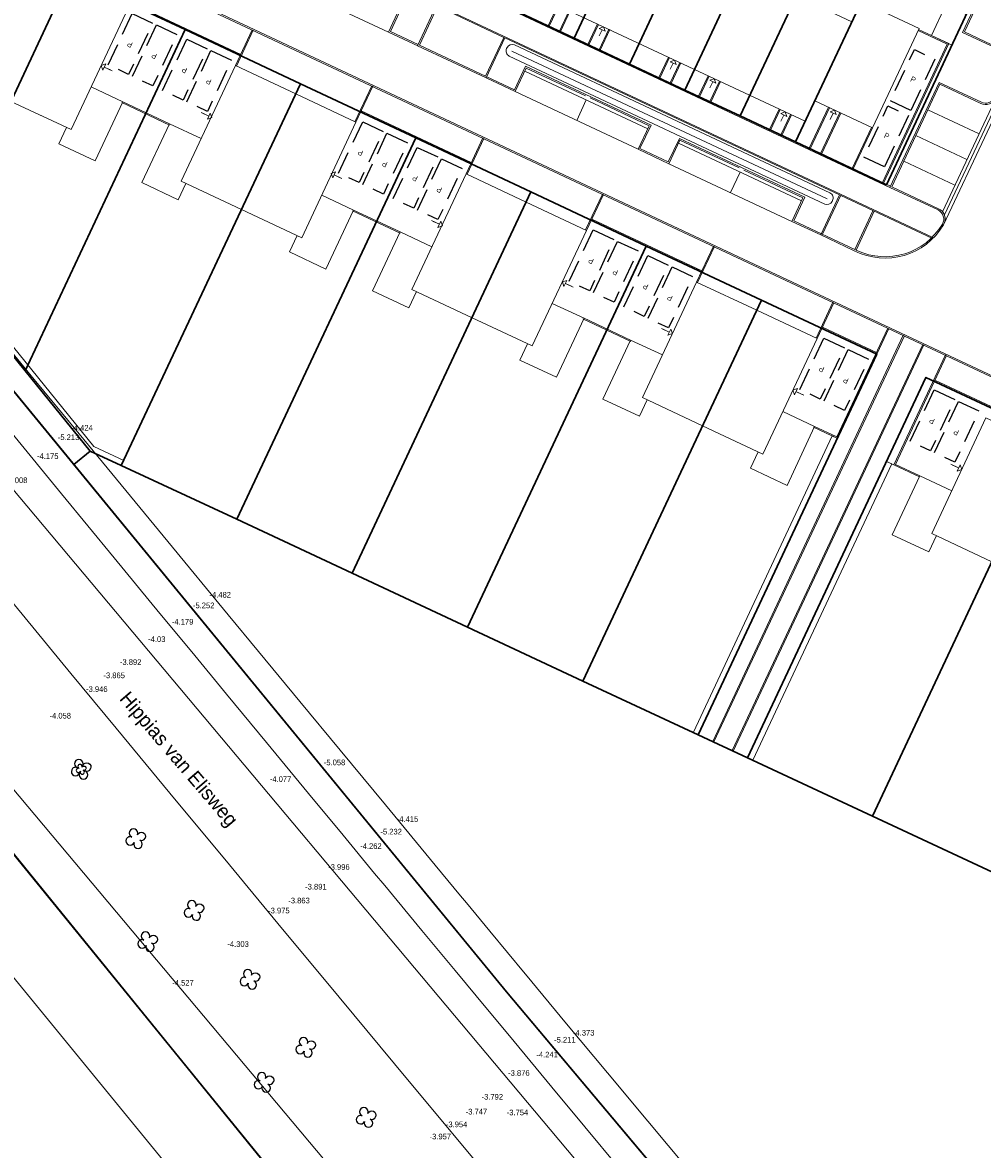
# Model space of a CAD drawing. Header units: metres. Extents: x 150385 to 171486, y 478588 to 485023.
# Tile 35 of 256: x 151632 to 151717, y 483089 to 483189. Entities that reach past the tile are written whole.
import ezdxf
from ezdxf.enums import TextEntityAlignment as Align
from ezdxf.lldxf.tags import DXFTag

# ---------------------------------------------------------------- set-up
doc = ezdxf.new("R2010")
doc.units = ezdxf.units.M
doc.linetypes.add('Stippelfijn', pattern=[3, 2, -1])
doc.layers.add('B-WE-KG-GRENS_PERCEEL-GV', color=150, linetype='KG-PERCEEL', lineweight=30, true_color=0x007fff)
for name, color, linetype in [('Bomen_GP_PV', 7, 'Continuous'), ('N-WE-VH-PP', 7, 'Continuous'), ('Stormbomen', 7, 'Continuous')]:
    doc.layers.add(name, color=color, linetype=linetype)
for name, color, linetype, lineweight in [('H5H2008', 7, 'Continuous', 0), ('H5H2043', 7, 'Continuous', 0), ('N-PV-OG-BEBOUWING_ENTREE-S', 7, 'Continuous', 18), ('N-PV-OG-KADASTRAAL_BEBOUWING-G', 7, 'Continuous', 35), ('N-WE-VH-KANTOPSLUITING_ACHTERKANTBAND TERRAS-G', 7, 'Continuous', 5), ('TOP-L-topo objecten vlak', 7, 'Continuous', 0), ('TOP-T-topo huisnummering naamgeving', 7, 'Continuous', 0)]:
    doc.layers.add(name, color=color, linetype=linetype, lineweight=lineweight)
doc.styles.add('NLCS-ISO-ANNOTATIEF-T25', font='NLCS-ISO.ttf', dxfattribs={"height": 2.5})
doc.styles.get("Standard").update_dxf_attribs({"font": 'NLCS-ISO.ttf'})
doc.styles.add('Style-INTL_ISO', font='INTL_ISO.shx')
doc.styles.add('Styledgn000', font='dgn000.shx')
tags = doc.linetypes.add('KG-PERCEEL', pattern='A,5.5,-2,["P",Standard,S=1.8,R=0,X=-0.5,Y=-0.9],-2,5.5,-2,[5,NLCS.shx,S=0.75,R=0,X=0,Y=0],-2', length=19).pattern_tags.tags
tags[6] = DXFTag(74, 10)

# ---------------------------------------------------------------- blocks, each defined once
blk = doc.blocks.new('A$C609fcc4a')
at = {"layer": 'N-PV-OG-KADASTRAAL_BEBOUWING-G', "color": 0, "lineweight": -2, "flags": 128}
for points in [[(5.245, 2.51), (10.115, -7.665), (15.419, -5.126), (10.549, 5.049), (5.245, 2.51)], [(5.245, 2.51), (10.115, -7.665), (4.811, -10.203), (-0.059, -0.028), (5.245, 2.51)], [(15.004, -5.325), (15.69, -6.759), (18.901, -5.222), (16.419, -0.036), (13.623, -1.374)], [(5.226, -10.004), (5.912, -11.438), (2.701, -12.975), (0.219, -7.789), (3.015, -6.45)]]:
    blk.add_lwpolyline(points, dxfattribs=at)
blk = doc.blocks.new('pp')
at = {"layer": 'N-WE-VH-PP', "linetype": 'Stippelfijn', "flags": 128}
blk.add_lwpolyline([(-0.5, -5.468), (-2.5, -5.468), (-2.5, -0.468), (-0.5, -0.468)], close=True, dxfattribs=at)
at = {"layer": 'N-WE-VH-PP', "color": 0, "insert": (-1.475, -2.915), "char_height": 0.5, "attachment_point": 5, "style": 'NLCS-ISO-ANNOTATIEF-T25'}
blk.add_mtext('P', dxfattribs=at)
blk = doc.blocks.new('A$C3e33da44')
at = {"layer": 'N-PV-OG-BEBOUWING_ENTREE-S', "color": 0, "lineweight": -2}
for p, q in [((-0.3, 0.3), (0, 0)), ((-0.3, 0.3), (0, 0)), ((0, 0), (-0.3, -0.3)), ((0, 0), (-0.3, -0.3)), ((-0.3, 0), (-1.061, 0)), ((-0.3, 0), (-0.9, 0))]:
    blk.add_line(p, q, dxfattribs=at)
at = {"layer": 'N-PV-OG-BEBOUWING_ENTREE-S', "color": 0, "lineweight": -2, "flags": 128}
blk.add_lwpolyline([(-0.3, 0.3), (-0.3, -0.3)], dxfattribs=at)
blk.add_lwpolyline([(-0.3, 0.3), (-0.3, -0.3)], dxfattribs=at)
blk = doc.blocks.new('SGR-BOOM_GBKN')
for centre, start, end in [((-0.246, -0.1), 67.1244, 157.1244), ((-0.1, 0.246), 157.1244, 247.1244), ((-0.1, 0.246), 337.1244, 157.1244), ((0.246, 0.1), 247.1244, 337.1244), ((-0.246, -0.1), 157.1244, 337.1244), ((0.1, -0.246), 157.1244, 337.1244), ((0.1, -0.246), 337.1244, 67.1244)]:
    blk.add_arc(centre, 0.188, start, end)
at = {"extrusion": (0, 0, -1)}
blk.add_arc((-0.246, 0.1), 0.188, 22.8756, 202.8756, dxfattribs=at)

msp = doc.modelspace()

# ---------------------------------------------------------------- linework, layer by layer
at = {"layer": 'B-WE-KG-GRENS_PERCEEL-GV', "flags": 128}
for points in [[(150859.198, 484144.341), (150878.909, 484121.422), (150885.417, 484112.201), (150886.98, 484097.195), (150973.325, 483974.955), (150987.374, 483955.288), (151007.02, 483927.785), (151014.868, 483916.799), (151017.588, 483912.991), (151039.717, 483882.014), (151050.245, 483867.275), (151060.443, 483853.277), (151062.946, 483849.842), (151092.389, 483809.43), (151115.943, 483777.101), (151125.575, 483763.88), (151144.208, 483738.305), (151233.517, 483618.527), (151372.454, 483437.309), (151388.157, 483417.234), (151416.159, 483383.234), (151425.78, 483370.795), (151434.78, 483357.625), (151442.186, 483348.166), (151444.445, 483345.312), (151446.705, 483342.459), (151448.966, 483339.607), (151447.084, 483338.287), (151455.575, 483326.895), (151459.334, 483323.815), (151461.89, 483321.72), (151463.434, 483320.528), (151464.13, 483319.99), (151464.996, 483319.03), (151466.815, 483317.015), (151473.513, 483308.79), (151613.374, 483137.05), (151613.544, 483136.842), (151617.501, 483131.984), (151654.595, 483086.435), (151680.575, 483055.325), (151690.628, 483042.878), (151727.216, 483000), (151758.92, 482962.265), (151770.15, 482948.855), (151775.76, 482941.205), (151779.107, 482935.244), (151787.253, 482917.296), (151789.698, 482919.02), (151790.836, 482919.822), (151817.202, 482938.408), (151809.591, 482945.888), (151798.81, 482956.485), (151777.85, 482980.465), (151674.555, 483103.255), (151577.28, 483221.755), (151522.99, 483289.299), (151499.393, 483318.657), (151490.175, 483330.125), (151483.06, 483340.21), (151474.465, 483351.93), (151471.724, 483355.574), (151469, 483359.195), (151455.3, 483373.86), (151403.355, 483439.89), (151316.71, 483553.08), (151253.25, 483635.98), (151181.745, 483731.94), (151178.105, 483737.24), (151175.95, 483740.595), (151170.035, 483749.705), (151166.849, 483754.255), (151163.595, 483758.9), (151156.35, 483767.235), (151148.38, 483777.13), (151117.106, 483820.038), (151070.93, 483883.39), (151031.081, 483939.394), (151023.58, 483949.937), (150992.325, 483993.865), (150938.913, 484070.038), (150917.97, 484099.905), (150915.815, 484103.45), (150914.635, 484106.345), (150906.828, 484128.262), (150903.285, 484125.604), (150901.336, 484128.374), (150891.624, 484143.257), (150886.574, 484152.215), (150882.145, 484160.701)], [(150859.198, 484144.341), (150878.909, 484121.422), (150885.417, 484112.201), (150886.98, 484097.195), (150973.325, 483974.955), (150987.374, 483955.288), (151007.02, 483927.785), (151014.868, 483916.799), (151017.588, 483912.991), (151039.717, 483882.014), (151050.245, 483867.275), (151060.443, 483853.277), (151062.946, 483849.842), (151092.389, 483809.43), (151115.943, 483777.101), (151125.575, 483763.88), (151144.208, 483738.305), (151233.517, 483618.527), (151372.454, 483437.309), (151388.157, 483417.234), (151416.159, 483383.234), (151425.78, 483370.795), (151434.78, 483357.625), (151442.186, 483348.166), (151444.445, 483345.312), (151446.705, 483342.459), (151448.966, 483339.607), (151447.084, 483338.287), (151455.575, 483326.895), (151459.334, 483323.815), (151461.89, 483321.72), (151463.434, 483320.528), (151464.13, 483319.99), (151464.996, 483319.03), (151466.815, 483317.015), (151473.513, 483308.79), (151613.374, 483137.05), (151613.544, 483136.842), (151617.501, 483131.984), (151654.595, 483086.435), (151680.575, 483055.325), (151690.628, 483042.878), (151727.216, 483000), (151758.92, 482962.265), (151770.15, 482948.855), (151775.76, 482941.205), (151779.107, 482935.244), (151787.253, 482917.296), (151789.698, 482919.02), (151790.836, 482919.822), (151817.202, 482938.408), (151809.591, 482945.888), (151798.81, 482956.485), (151777.85, 482980.465), (151674.555, 483103.255), (151577.28, 483221.755), (151522.99, 483289.299), (151490.175, 483330.125), (151483.06, 483340.21), (151474.465, 483351.93), (151471.724, 483355.574), (151469, 483359.195), (151455.3, 483373.86), (151403.355, 483439.89), (151316.71, 483553.08), (151253.25, 483635.98), (151181.745, 483731.94), (151178.105, 483737.24), (151175.95, 483740.595), (151170.035, 483749.705), (151166.849, 483754.255), (151163.595, 483758.9), (151156.35, 483767.235), (151148.38, 483777.13), (151117.106, 483820.038), (151070.93, 483883.39), (151023.58, 483949.937), (150992.325, 483993.865), (150938.913, 484070.038), (150917.97, 484099.905), (150915.815, 484103.45), (150914.635, 484106.345), (150906.828, 484128.262), (150903.285, 484125.604), (150901.336, 484128.374), (150891.624, 484143.257), (150886.574, 484152.215), (150882.145, 484160.701)], [(150859.198, 484144.341), (150878.909, 484121.422), (150885.417, 484112.201), (150886.98, 484097.195), (150973.325, 483974.955), (150987.374, 483955.288), (151007.02, 483927.785), (151014.868, 483916.799), (151017.588, 483912.991), (151039.717, 483882.014), (151050.245, 483867.275), (151060.443, 483853.277), (151062.946, 483849.842), (151092.389, 483809.43), (151115.943, 483777.101), (151125.575, 483763.88), (151144.208, 483738.305), (151233.519, 483618.544), (151348.405, 483468.655), (151372.441, 483437.296), (151388.162, 483417.245), (151413.316, 483385.062), (151413.876, 483384.348), (151448.964, 483339.606), (151447.084, 483338.287), (151455.575, 483326.895), (151459.334, 483323.815), (151461.89, 483321.72), (151463.434, 483320.528), (151464.13, 483319.99), (151464.996, 483319.03), (151466.815, 483317.015), (151473.513, 483308.79), (151613.374, 483137.05), (151613.544, 483136.842), (151617.501, 483131.984), (151654.595, 483086.435), (151680.575, 483055.325), (151690.628, 483042.878), (151727.216, 483000), (151758.92, 482962.265), (151770.15, 482948.855), (151775.76, 482941.205), (151779.107, 482935.244), (151787.253, 482917.296), (151789.698, 482919.02), (151790.836, 482919.822), (151817.202, 482938.408), (151809.591, 482945.888), (151798.81, 482956.485), (151777.85, 482980.465), (151674.555, 483103.255), (151636.325, 483149.826), (151577.28, 483221.755), (151522.99, 483289.299), (151499.393, 483318.657), (151490.175, 483330.125), (151483.06, 483340.21), (151474.465, 483351.93), (151471.724, 483355.574), (151469, 483359.195), (151455.3, 483373.86), (151403.355, 483439.89), (151316.71, 483553.08), (151253.25, 483635.98), (151181.745, 483731.94), (151178.105, 483737.24), (151175.95, 483740.595), (151170.035, 483749.705), (151166.849, 483754.255), (151163.595, 483758.9), (151156.35, 483767.235), (151148.38, 483777.13), (151117.106, 483820.038), (151070.93, 483883.39), (151031.081, 483939.394), (151023.58, 483949.937), (150992.325, 483993.865), (150938.913, 484070.038), (150917.97, 484099.905), (150915.815, 484103.45), (150914.635, 484106.345), (150906.828, 484128.262), (150903.285, 484125.604), (150901.336, 484128.374), (150891.624, 484143.257), (150886.574, 484152.215), (150882.145, 484160.701)], [(150859.198, 484144.341), (150878.909, 484121.422), (150885.417, 484112.201), (150886.98, 484097.195), (150973.325, 483974.955), (150987.374, 483955.288), (151007.02, 483927.785), (151014.868, 483916.799), (151017.588, 483912.991), (151039.717, 483882.014), (151050.245, 483867.275), (151060.443, 483853.277), (151062.946, 483849.842), (151092.389, 483809.43), (151115.943, 483777.101), (151125.575, 483763.88), (151144.208, 483738.305), (151233.517, 483618.527), (151372.454, 483437.309), (151388.157, 483417.234), (151416.159, 483383.234), (151425.78, 483370.795), (151434.78, 483357.625), (151442.186, 483348.166), (151444.445, 483345.312), (151446.705, 483342.459), (151448.966, 483339.607), (151447.084, 483338.287), (151455.575, 483326.895), (151459.334, 483323.815), (151461.89, 483321.72), (151463.434, 483320.528), (151464.13, 483319.99), (151464.996, 483319.03), (151466.815, 483317.015), (151473.513, 483308.79), (151613.374, 483137.05), (151613.544, 483136.842), (151617.501, 483131.984), (151654.595, 483086.435), (151680.575, 483055.325), (151690.628, 483042.878), (151727.216, 483000), (151758.92, 482962.265), (151770.15, 482948.855), (151775.76, 482941.205), (151779.107, 482935.244), (151787.253, 482917.296), (151789.698, 482919.02), (151790.836, 482919.822), (151817.202, 482938.408), (151809.591, 482945.888), (151798.81, 482956.485), (151777.85, 482980.465), (151674.555, 483103.255), (151577.28, 483221.755), (151522.99, 483289.299), (151499.393, 483318.657), (151490.175, 483330.125), (151483.06, 483340.21), (151474.465, 483351.93), (151471.724, 483355.574), (151469, 483359.195), (151455.3, 483373.86), (151403.355, 483439.89), (151316.71, 483553.08), (151253.25, 483635.98), (151181.745, 483731.94), (151178.105, 483737.24), (151175.95, 483740.595), (151170.035, 483749.705), (151166.849, 483754.255), (151163.595, 483758.9), (151156.35, 483767.235), (151148.38, 483777.13), (151117.106, 483820.038), (151070.93, 483883.39), (151031.081, 483939.394), (151023.58, 483949.937), (150992.325, 483993.865), (150938.913, 484070.038), (150917.97, 484099.905), (150915.815, 484103.45), (150914.635, 484106.345), (150906.828, 484128.262), (150903.285, 484125.604), (150901.336, 484128.374), (150891.624, 484143.257), (150886.574, 484152.215), (150882.145, 484160.701)], [(150859.198, 484144.341), (150878.909, 484121.422), (150885.417, 484112.201), (150886.98, 484097.195), (150973.325, 483974.955), (150987.374, 483955.288), (151007.02, 483927.785), (151014.868, 483916.799), (151017.588, 483912.991), (151039.717, 483882.014), (151050.245, 483867.275), (151060.443, 483853.277), (151062.946, 483849.842), (151092.389, 483809.43), (151115.943, 483777.101), (151125.575, 483763.88), (151144.208, 483738.305), (151233.517, 483618.527), (151372.454, 483437.309), (151388.157, 483417.234), (151416.159, 483383.234), (151425.78, 483370.795), (151434.78, 483357.625), (151442.186, 483348.166), (151444.445, 483345.312), (151446.705, 483342.459), (151448.966, 483339.607), (151447.084, 483338.287), (151455.575, 483326.895), (151459.334, 483323.815), (151461.89, 483321.72), (151463.434, 483320.528), (151464.13, 483319.99), (151464.996, 483319.03), (151466.815, 483317.015), (151473.513, 483308.79), (151613.374, 483137.05), (151613.544, 483136.842), (151617.501, 483131.984), (151654.595, 483086.435), (151680.575, 483055.325), (151690.628, 483042.878), (151727.216, 483000), (151758.92, 482962.265), (151770.15, 482948.855), (151775.76, 482941.205), (151779.107, 482935.244), (151787.253, 482917.296), (151789.698, 482919.02), (151790.836, 482919.822), (151817.202, 482938.408), (151809.591, 482945.888), (151798.81, 482956.485), (151777.85, 482980.465), (151674.555, 483103.255), (151577.28, 483221.755), (151522.99, 483289.299), (151490.175, 483330.125), (151483.06, 483340.21), (151474.465, 483351.93), (151471.724, 483355.574), (151469, 483359.195), (151455.3, 483373.86), (151403.355, 483439.89), (151316.71, 483553.08), (151253.25, 483635.98), (151181.745, 483731.94), (151178.105, 483737.24), (151175.95, 483740.595), (151170.035, 483749.705), (151166.849, 483754.255), (151163.595, 483758.9), (151156.35, 483767.235), (151148.38, 483777.13), (151117.106, 483820.038), (151070.93, 483883.39), (151023.58, 483949.937), (150992.325, 483993.865), (150938.913, 484070.038), (150917.97, 484099.905), (150915.815, 484103.45), (150914.635, 484106.345), (150906.828, 484128.262), (150903.285, 484125.604), (150901.336, 484128.374), (150891.624, 484143.257), (150886.574, 484152.215), (150882.145, 484160.701)], [(151533.35, 483297.576), (151522.99, 483289.299), (151577.28, 483221.755), (151674.555, 483103.255), (151777.85, 482980.465), (151798.81, 482956.485), (151809.591, 482945.888), (152215.021, 483231.696), (151911.587, 483664.182), (151608.653, 483451.643), (151612.29, 483447.185), (151620.377, 483452.841), (151632.616, 483430.443), (151632.423, 483430.336), (151628.043, 483427.875), (151630.941, 483424.322), (151654.281, 483394.271), (151606.734, 483356.205), (151573.991, 483330.045), (151555.188, 483315.023), (151553.625, 483313.775)], [(151809.591, 482945.888), (152215.021, 483231.696), (151911.587, 483664.182), (151608.653, 483451.643), (151630.941, 483424.322), (151654.281, 483394.271), (151606.734, 483356.205), (151522.99, 483289.299), (151577.28, 483221.755), (151674.555, 483103.255), (151777.85, 482980.465), (151798.81, 482956.485)], [(151533.35, 483297.576), (151522.99, 483289.299), (151577.28, 483221.755), (151674.555, 483103.255), (151777.85, 482980.465), (151798.81, 482956.485), (151809.591, 482945.888), (152215.021, 483231.696), (151911.587, 483664.182), (151608.653, 483451.643), (151612.29, 483447.185), (151620.377, 483452.841), (151632.616, 483430.443), (151632.423, 483430.336), (151628.043, 483427.875), (151630.941, 483424.322), (151654.281, 483394.271), (151606.734, 483356.205), (151573.991, 483330.045), (151555.188, 483315.023), (151553.625, 483313.775)], [(151809.591, 482945.888), (152215.021, 483231.696), (151911.587, 483664.182), (151608.653, 483451.643), (151630.941, 483424.322), (151654.281, 483394.271), (151606.734, 483356.205), (151522.99, 483289.299), (151577.28, 483221.755), (151674.555, 483103.255), (151777.85, 482980.465), (151798.81, 482956.485)], [(151640.524, 483149.73), (151637.77, 483151.013), (151636.325, 483149.826), (151674.555, 483103.255), (151777.85, 482980.465), (151798.81, 482956.485), (151809.591, 482945.888), (152215.021, 483231.696), (151911.587, 483664.182), (151771.118, 483565.629), (151773.173, 483562.701), (151775.465, 483559.423), (151822.519, 483592.331), (151920.081, 483454.374), (151920.178, 483454.233), (151920.269, 483454.088), (151920.355, 483453.941), (151920.437, 483453.79), (151920.513, 483453.637), (151920.584, 483453.482), (151920.649, 483453.324), (151920.709, 483453.164), (151920.764, 483453.002), (151920.813, 483452.838), (151920.856, 483452.673), (151920.894, 483452.506), (151920.926, 483452.338), (151920.952, 483452.169), (151920.972, 483451.999), (151920.987, 483451.829), (151920.996, 483451.658), (151920.999, 483451.487), (151920.999, 483356.463), (151920.999, 483301.353), (151920.996, 483301.178), (151920.986, 483301.004), (151920.971, 483300.83), (151920.95, 483300.656), (151920.922, 483300.483), (151920.889, 483300.312), (151920.85, 483300.141), (151920.804, 483299.973), (151920.753, 483299.805), (151920.696, 483299.64), (151920.633, 483299.477), (151920.565, 483299.316), (151920.491, 483299.158), (151920.411, 483299.002), (151920.326, 483298.849), (151920.236, 483298.699), (151920.141, 483298.553), (151920.041, 483298.41), (151919.935, 483298.27), (151919.825, 483298.135), (151919.71, 483298.003), (151919.591, 483297.875), (151919.467, 483297.752), (151919.339, 483297.633), (151919.207, 483297.518), (151919.071, 483297.408), (151918.931, 483297.303), (151918.788, 483297.203), (151918.641, 483297.108), (151918.491, 483297.018), (151918.338, 483296.934), (151918.182, 483296.855), (151918.023, 483296.781), (151917.862, 483296.713), (151917.699, 483296.651), (151917.533, 483296.594), (151917.366, 483296.544), (151917.197, 483296.499), (151917.027, 483296.46), (151916.855, 483296.427), (151916.682, 483296.4), (151916.509, 483296.379), (151916.335, 483296.364), (151916.16, 483296.356), (151915.985, 483296.353), (151914.554, 483296.357), (151914.537, 483292.825), (151914.465, 483266.956), (151914.431, 483255.703), (151914.401, 483244.457), (151914.349, 483225.875), (151914.306, 483209.449), (151914.251, 483190.869), (151914.203, 483172.291), (151914.147, 483153.713), (151914.105, 483138.943), (151914.055, 483120.363), (151914.004, 483101.78), (151913.973, 483091.782), (151886.902, 483071.439), (151830.048, 483071.594), (151817.547, 483071.631), (151807.874, 483071.659), (151798.81, 483075.884), (151780.079, 483084.62), (151767.103, 483090.675), (151746.193, 483100.427), (151728.978, 483108.463), (151717.936, 483113.616), (151706.893, 483118.771), (151695.849, 483123.918), (151691.499, 483125.948), (151681.306, 483130.703), (151671.113, 483135.464), (151660.915, 483140.223), (151650.733, 483144.989)], [(151533.35, 483297.576), (151522.99, 483289.299), (151577.28, 483221.755), (151636.325, 483149.826), (151637.77, 483151.013), (151632.035, 483158.097), (151624.168, 483167.816), (151610.472, 483184.719), (151626.215, 483197.605), (151635.988, 483193.011), (151646.169, 483188.232), (151656.356, 483183.454), (151666.539, 483178.678), (151676.72, 483173.897), (151686.906, 483169.12), (151697.086, 483164.341), (151707.274, 483159.559), (151691.499, 483125.948), (151695.849, 483123.918), (151711.618, 483157.521), (151722.653, 483152.344), (151733.684, 483147.168), (151744.71, 483141.995), (151754.383, 483137.455), (151754.375, 483133.321), (151767.219, 483133.279), (151780.214, 483133.247), (151798.965, 483133.197), (151817.715, 483133.14), (151817.547, 483071.631), (151830.048, 483071.594), (151830.125, 483102.014), (151830.185, 483120.592), (151830.232, 483139.177), (151914.105, 483138.943), (151914.147, 483153.713), (151834.152, 483153.936), (151834.201, 483172.514), (151834.255, 483191.089), (151834.308, 483209.67), (151914.306, 483209.449), (151914.349, 483225.875), (151834.349, 483226.104), (151834.406, 483244.677), (151834.436, 483255.929), (151834.465, 483267.176), (151834.535, 483293.047), (151914.537, 483292.825), (151914.554, 483296.357), (151915.985, 483296.353), (151916.16, 483296.356), (151916.335, 483296.364), (151916.509, 483296.379), (151916.682, 483296.4), (151916.855, 483296.427), (151917.027, 483296.46), (151917.197, 483296.499), (151917.366, 483296.544), (151917.533, 483296.594), (151917.699, 483296.651), (151917.862, 483296.713), (151918.023, 483296.781), (151918.182, 483296.855), (151918.338, 483296.934), (151918.491, 483297.018), (151918.641, 483297.108), (151918.788, 483297.203), (151918.931, 483297.303), (151919.071, 483297.408), (151919.207, 483297.518), (151919.339, 483297.633), (151919.467, 483297.752), (151919.591, 483297.875), (151919.71, 483298.003), (151919.825, 483298.135), (151919.935, 483298.27), (151920.041, 483298.41), (151920.141, 483298.553), (151920.236, 483298.699), (151920.326, 483298.849), (151920.411, 483299.002), (151920.491, 483299.158), (151920.565, 483299.316), (151920.633, 483299.477), (151920.696, 483299.64), (151920.753, 483299.805), (151920.804, 483299.973), (151920.85, 483300.141), (151920.889, 483300.312), (151920.922, 483300.483), (151920.95, 483300.656), (151920.971, 483300.83), (151920.986, 483301.004), (151920.996, 483301.178), (151920.999, 483301.353), (151920.999, 483356.463), (151920.999, 483451.487), (151920.996, 483451.658), (151920.987, 483451.829), (151920.972, 483451.999), (151920.952, 483452.169), (151920.926, 483452.338), (151920.894, 483452.506), (151920.856, 483452.673), (151920.813, 483452.838), (151920.764, 483453.002), (151920.709, 483453.164), (151920.649, 483453.324), (151920.584, 483453.482), (151920.513, 483453.637), (151920.437, 483453.79), (151920.355, 483453.941), (151920.269, 483454.088), (151920.178, 483454.233), (151920.081, 483454.374), (151822.519, 483592.331), (151775.465, 483559.423), (151773.173, 483562.701), (151771.118, 483565.629), (151608.653, 483451.643), (151612.29, 483447.185), (151615.738, 483449.594), (151620.376, 483452.833), (151624.644, 483455.819), (151629.291, 483459.068), (151638.774, 483465.705), (151650.248, 483439.201), (151642.19, 483435.436), (151637.376, 483432.988), (151632.617, 483430.437), (151628.051, 483427.866), (151630.941, 483424.322), (151653.432, 483395.364), (151653.57, 483395.409), (151664.884, 483399.124), (151673.865, 483402.072), (151676.455, 483402.571), (151688.25, 483404.813), (151694.858, 483406.076), (151694.478, 483408.032), (151688.89, 483406.967), (151683.794, 483406.001), (151678.187, 483404.934), (151673.088, 483403.953), (151664.653, 483401.201), (151657.277, 483423.667), (151665.497, 483427.11), (151670.57, 483428.974), (151675.691, 483430.69), (151680.855, 483432.269), (151686.044, 483433.774), (151695.377, 483436.281), (151704.755, 483438.536), (151710.026, 483439.698), (151715.307, 483440.792), (151720.616, 483441.799), (151725.919, 483442.817), (151731.222, 483443.822), (151736.539, 483444.832), (151745.25, 483446.5), (151750.547, 483418.72), (151741.816, 483417.055), (151736.518, 483416.047), (151731.222, 483415.035), (151725.922, 483414.02), (151720.622, 483413.018), (151715.312, 483412.003), (151709.992, 483410.979), (151710.37, 483409.029), (151711.992, 483409.33), (151723.791, 483411.574), (151734.594, 483413.637), (151735.574, 483378.822), (151724.738, 483378.521), (151714.094, 483378.052), (151703.51, 483377.101), (151692.99, 483375.635), (151682.536, 483373.693), (151672.204, 483371.259), (151662.027, 483368.206), (151652.179, 483364.526), (151644.166, 483386.173), (151639.144, 483382.152), (151646.564, 483362.069), (151638.883, 483358.391), (151634.084, 483355.899), (151629.364, 483353.299), (151624.684, 483350.588), (151620.081, 483347.768), (151613.062, 483343.174), (151604.506, 483354.425), (151602.154, 483352.546), (151602.88, 483351.66), (151599.72, 483349.07), (151598.961, 483349.995), (151573.991, 483330.045), (151577.071, 483326.284), (151582.698, 483319.414), (151564.078, 483304.179), (151558.455, 483311.037), (151555.188, 483315.023), (151553.625, 483313.775), (151556.905, 483309.785), (151562.526, 483302.903), (151542.434, 483286.459), (151536.822, 483293.343), (151533.396, 483297.513)], [(151644.902, 483204.209), (151636.863, 483207.979), (151647.546, 483230.746), (151655.585, 483226.979), (151660.472, 483224.687), (151665.364, 483222.393), (151670.248, 483220.097), (151675.135, 483217.803), (151683.172, 483214.028), (151691.211, 483210.259), (151696.101, 483207.964), (151700.991, 483205.673), (151705.882, 483203.381), (151710.769, 483201.088), (151718.806, 483197.312), (151708.127, 483174.54), (151700.086, 483178.314), (151695.197, 483180.606), (151690.306, 483182.899), (151685.423, 483185.196), (151680.535, 483187.493), (151672.491, 483191.266), (151664.452, 483195.036), (151659.568, 483197.33), (151654.678, 483199.622), (151649.79, 483201.916)], [(151644.902, 483204.209), (151636.863, 483207.979), (151647.546, 483230.746), (151655.585, 483226.979), (151660.472, 483224.687), (151665.364, 483222.393), (151670.248, 483220.097), (151675.135, 483217.803), (151683.172, 483214.028), (151691.211, 483210.259), (151696.101, 483207.964), (151700.991, 483205.673), (151705.882, 483203.381), (151710.769, 483201.088), (151718.806, 483197.312), (151708.127, 483174.54), (151700.086, 483178.314), (151695.197, 483180.606), (151690.306, 483182.899), (151685.423, 483185.196), (151680.535, 483187.493), (151672.491, 483191.266), (151664.452, 483195.036), (151659.568, 483197.33), (151654.678, 483199.622), (151649.79, 483201.916)], [(151644.902, 483204.209), (151636.863, 483207.979), (151647.546, 483230.746), (151655.585, 483226.979), (151660.472, 483224.687), (151665.364, 483222.393), (151670.248, 483220.097), (151675.135, 483217.803), (151683.172, 483214.028), (151691.211, 483210.259), (151696.101, 483207.964), (151700.991, 483205.673), (151705.882, 483203.381), (151710.769, 483201.088), (151718.806, 483197.312), (151708.127, 483174.54), (151700.086, 483178.314), (151695.197, 483180.606), (151690.306, 483182.899), (151685.423, 483185.196), (151680.535, 483187.493), (151672.491, 483191.266), (151664.452, 483195.036), (151659.568, 483197.33), (151654.678, 483199.622), (151649.79, 483201.916)], [(151691.211, 483210.259), (151683.172, 483214.028), (151672.491, 483191.266), (151680.535, 483187.493)], [(151691.211, 483210.259), (151683.172, 483214.028), (151672.491, 483191.266), (151680.535, 483187.493)], [(151691.211, 483210.259), (151683.172, 483214.028), (151672.491, 483191.266), (151680.535, 483187.493)], [(151680.535, 483187.493), (151685.423, 483185.196), (151696.101, 483207.964), (151691.211, 483210.259)], [(151680.535, 483187.493), (151685.423, 483185.196), (151696.101, 483207.964), (151691.211, 483210.259)], [(151680.535, 483187.493), (151685.423, 483185.196), (151696.101, 483207.964), (151691.211, 483210.259)], [(151685.423, 483185.196), (151690.306, 483182.899), (151700.991, 483205.673), (151696.101, 483207.964)], [(151685.423, 483185.196), (151690.306, 483182.899), (151700.991, 483205.673), (151696.101, 483207.964)], [(151685.423, 483185.196), (151690.306, 483182.899), (151700.991, 483205.673), (151696.101, 483207.964)], [(151690.306, 483182.899), (151695.197, 483180.606), (151705.882, 483203.381), (151700.991, 483205.673)], [(151690.306, 483182.899), (151695.197, 483180.606), (151705.882, 483203.381), (151700.991, 483205.673)], [(151690.306, 483182.899), (151695.197, 483180.606), (151705.882, 483203.381), (151700.991, 483205.673)], [(151695.197, 483180.606), (151700.086, 483178.314), (151710.769, 483201.088), (151705.882, 483203.381)], [(151695.197, 483180.606), (151700.086, 483178.314), (151710.769, 483201.088), (151705.882, 483203.381)], [(151695.197, 483180.606), (151700.086, 483178.314), (151710.769, 483201.088), (151705.882, 483203.381)], [(151708.127, 483174.54), (151718.806, 483197.312), (151710.769, 483201.088), (151700.086, 483178.314)], [(151708.127, 483174.54), (151718.806, 483197.312), (151710.769, 483201.088), (151700.086, 483178.314)], [(151708.127, 483174.54), (151718.806, 483197.312), (151710.769, 483201.088), (151700.086, 483178.314)], [(151635.988, 483193.011), (151626.215, 483197.605), (151610.472, 483184.719), (151624.168, 483167.816)], [(151624.168, 483167.816), (151610.472, 483184.719), (151626.215, 483197.605), (151635.988, 483193.011), (151646.169, 483188.232), (151656.356, 483183.454), (151666.539, 483178.678), (151676.72, 483173.897), (151686.906, 483169.12), (151697.086, 483164.341), (151707.274, 483159.559), (151691.499, 483125.948), (151681.306, 483130.703), (151671.113, 483135.464), (151660.915, 483140.223), (151650.733, 483144.989), (151640.524, 483149.73), (151637.77, 483151.013), (151632.035, 483158.097)], [(151635.988, 483193.011), (151626.215, 483197.605), (151610.472, 483184.719), (151624.168, 483167.816)], [(151635.988, 483193.011), (151626.215, 483197.605), (151610.472, 483184.719), (151624.168, 483167.816)], [(151624.168, 483167.816), (151610.472, 483184.719), (151626.215, 483197.605), (151635.988, 483193.011), (151646.169, 483188.232), (151656.356, 483183.454), (151666.539, 483178.678), (151676.72, 483173.897), (151686.906, 483169.12), (151697.086, 483164.341), (151707.274, 483159.559), (151691.499, 483125.948), (151681.306, 483130.703), (151671.113, 483135.464), (151660.915, 483140.223), (151650.733, 483144.989), (151640.524, 483149.73), (151637.77, 483151.013), (151632.035, 483158.097)], [(151624.168, 483167.816), (151632.035, 483158.097), (151646.169, 483188.232), (151635.988, 483193.011)], [(151624.168, 483167.816), (151632.035, 483158.097), (151646.169, 483188.232), (151635.988, 483193.011)], [(151624.168, 483167.816), (151632.035, 483158.097), (151646.169, 483188.232), (151635.988, 483193.011)], [(151646.169, 483188.232), (151632.035, 483158.097), (151637.77, 483151.013), (151640.524, 483149.73), (151656.356, 483183.454)], [(151646.169, 483188.232), (151632.035, 483158.097), (151637.77, 483151.013), (151640.524, 483149.73), (151656.356, 483183.454)], [(151646.169, 483188.232), (151632.035, 483158.097), (151637.77, 483151.013), (151640.524, 483149.73), (151656.356, 483183.454)], [(151640.524, 483149.73), (151650.733, 483144.989), (151666.539, 483178.678), (151656.356, 483183.454)], [(151640.524, 483149.73), (151650.733, 483144.989), (151666.539, 483178.678), (151656.356, 483183.454)], [(151640.524, 483149.73), (151650.733, 483144.989), (151666.539, 483178.678), (151656.356, 483183.454)], [(151666.539, 483178.678), (151650.733, 483144.989), (151660.915, 483140.223), (151676.72, 483173.897)], [(151666.539, 483178.678), (151650.733, 483144.989), (151660.915, 483140.223), (151676.72, 483173.897)], [(151666.539, 483178.678), (151650.733, 483144.989), (151660.915, 483140.223), (151676.72, 483173.897)], [(151660.915, 483140.223), (151671.113, 483135.464), (151686.906, 483169.12), (151676.72, 483173.897)], [(151660.915, 483140.223), (151671.113, 483135.464), (151686.906, 483169.12), (151676.72, 483173.897)], [(151660.915, 483140.223), (151671.113, 483135.464), (151686.906, 483169.12), (151676.72, 483173.897)], [(151686.906, 483169.12), (151671.113, 483135.464), (151681.306, 483130.703), (151697.086, 483164.341)], [(151686.906, 483169.12), (151671.113, 483135.464), (151681.306, 483130.703), (151697.086, 483164.341)], [(151686.906, 483169.12), (151671.113, 483135.464), (151681.306, 483130.703), (151697.086, 483164.341)], [(151681.306, 483130.703), (151691.499, 483125.948), (151707.274, 483159.559), (151697.086, 483164.341)], [(151681.306, 483130.703), (151691.499, 483125.948), (151707.274, 483159.559), (151697.086, 483164.341)], [(151681.306, 483130.703), (151691.499, 483125.948), (151707.274, 483159.559), (151697.086, 483164.341)], [(151695.849, 483123.918), (151706.893, 483118.771), (151722.653, 483152.344), (151711.618, 483157.521)], [(151706.893, 483118.771), (151695.849, 483123.918), (151711.618, 483157.521), (151722.653, 483152.344), (151733.684, 483147.168), (151744.71, 483141.995), (151754.383, 483137.455), (151754.375, 483133.321), (151767.219, 483133.279), (151780.214, 483133.247), (151798.965, 483133.197), (151817.715, 483133.14), (151817.547, 483071.631), (151807.874, 483071.659), (151798.81, 483075.884), (151780.079, 483084.62), (151767.103, 483090.675), (151746.193, 483100.427), (151728.978, 483108.463), (151717.936, 483113.616)], [(151695.849, 483123.918), (151706.893, 483118.771), (151722.653, 483152.344), (151711.618, 483157.521)], [(151695.849, 483123.918), (151706.893, 483118.771), (151722.653, 483152.344), (151711.618, 483157.521)], [(151706.893, 483118.771), (151695.849, 483123.918), (151711.618, 483157.521), (151722.653, 483152.344), (151733.684, 483147.168), (151744.71, 483141.995), (151754.383, 483137.455), (151754.375, 483133.321), (151767.219, 483133.279), (151780.214, 483133.247), (151798.965, 483133.197), (151817.715, 483133.14), (151817.547, 483071.631), (151807.874, 483071.659), (151798.81, 483075.884), (151780.079, 483084.62), (151767.103, 483090.675), (151746.193, 483100.427), (151728.978, 483108.463), (151717.936, 483113.616)], [(151722.653, 483152.344), (151706.893, 483118.771), (151717.936, 483113.616), (151733.684, 483147.168)], [(151722.653, 483152.344), (151706.893, 483118.771), (151717.936, 483113.616), (151733.684, 483147.168)], [(151722.653, 483152.344), (151706.893, 483118.771), (151717.936, 483113.616), (151733.684, 483147.168)]]:
    msp.add_lwpolyline(points, close=True, dxfattribs=at)
msp.add_lwpolyline([(151512.199, 482723.396), (151572.889, 482766.18), (151623.564, 482801.903), (151660.343, 482827.831), (151679.959, 482841.659), (151709.15, 482862.237), (151754.421, 482894.151), (151787.253, 482917.296), (151779.107, 482935.244), (151775.76, 482941.205), (151770.15, 482948.855), (151758.92, 482962.265), (151727.216, 483000), (151690.628, 483042.878), (151680.575, 483055.325), (151654.595, 483086.435), (151617.501, 483131.984), (151543.694, 483080.128), (151434.961, 483003.732), (151434.931, 483003.711), (151429.649, 483000), (151403.428, 482981.575), (151385.694, 482969.114), (151349.022, 482943.345), (151348.082, 482942.685)], dxfattribs=at)
msp.add_lwpolyline([(151512.199, 482723.396), (151572.889, 482766.18), (151623.564, 482801.903), (151660.343, 482827.831), (151679.959, 482841.659), (151709.15, 482862.237), (151754.421, 482894.151), (151787.253, 482917.296), (151779.107, 482935.244), (151775.76, 482941.205), (151770.15, 482948.855), (151758.92, 482962.265), (151727.216, 483000), (151690.628, 483042.878), (151680.575, 483055.325), (151654.595, 483086.435), (151617.501, 483131.984), (151543.694, 483080.128), (151434.961, 483003.732), (151434.931, 483003.711), (151429.649, 483000), (151403.428, 482981.575), (151385.694, 482969.114), (151349.022, 482943.345), (151348.082, 482942.685)], dxfattribs=at)
msp.add_lwpolyline([(151512.199, 482723.396), (151572.889, 482766.18), (151623.564, 482801.903), (151660.343, 482827.831), (151679.959, 482841.659), (151709.15, 482862.237), (151754.421, 482894.151), (151787.253, 482917.296), (151779.107, 482935.244), (151775.76, 482941.205), (151770.15, 482948.855), (151758.92, 482962.265), (151727.216, 483000), (151690.628, 483042.878), (151680.575, 483055.325), (151654.595, 483086.435), (151617.501, 483131.984), (151543.694, 483080.128), (151434.961, 483003.732), (151434.931, 483003.711), (151429.649, 483000), (151403.428, 482981.575), (151385.694, 482969.114), (151349.022, 482943.345), (151348.082, 482942.685)], dxfattribs=at)
msp.add_lwpolyline([(151512.199, 482723.396), (151572.889, 482766.18), (151623.564, 482801.903), (151660.343, 482827.831), (151679.959, 482841.659), (151709.15, 482862.237), (151754.421, 482894.151), (151787.253, 482917.296), (151779.107, 482935.244), (151775.76, 482941.205), (151770.15, 482948.855), (151758.92, 482962.265), (151727.216, 483000), (151690.628, 483042.878), (151680.575, 483055.325), (151654.595, 483086.435), (151617.501, 483131.984), (151543.694, 483080.128), (151434.961, 483003.732), (151434.931, 483003.711), (151429.649, 483000), (151403.428, 482981.575), (151385.694, 482969.114), (151349.022, 482943.345), (151348.082, 482942.685)], dxfattribs=at)
msp.add_lwpolyline([(151512.199, 482723.396), (151572.889, 482766.18), (151623.564, 482801.903), (151660.343, 482827.831), (151679.959, 482841.659), (151709.15, 482862.237), (151754.421, 482894.151), (151787.253, 482917.296), (151779.107, 482935.244), (151775.76, 482941.205), (151770.15, 482948.855), (151758.92, 482962.265), (151727.216, 483000), (151690.628, 483042.878), (151680.575, 483055.325), (151654.595, 483086.435), (151617.501, 483131.984), (151543.694, 483080.128), (151434.961, 483003.732), (151434.931, 483003.711), (151429.649, 483000), (151403.428, 482981.575), (151385.694, 482969.114), (151349.022, 482943.345), (151348.082, 482942.685)], dxfattribs=at)
at = {"layer": 'N-WE-VH-KANTOPSLUITING_ACHTERKANTBAND TERRAS-G', "color": 7, "lineweight": 9, "flags": 128}
for points in [[(151646.05, 483231.571), (151635.284, 483208.621), (151708.433, 483174.303)], [(151635.417, 483208.669), (151708.475, 483174.394)], [(151635.803, 483205.726), (151712.168, 483169.9)], [(151637.205, 483200.779), (151639.641, 483199.637), (151640.617, 483201.719), (151651.699, 483196.521), (151650.722, 483194.438), (151653.22, 483193.266), (151654.197, 483195.348), (151665.278, 483190.15), (151664.302, 483188.068), (151666.755, 483186.917)], [(151680.41, 483200.484), (151676.29, 483191.702), (151700.942, 483180.137), (151701.792, 483181.948), (151706.889, 483179.557), (151711.009, 483188.338), (151705.912, 483190.729), (151705.062, 483188.919), (151680.41, 483200.484)], [(151640.753, 483150.188), (151638.098, 483151.426), (151611.184, 483184.651), (151624.5, 483195.548), (151624.992, 483196.596), (151610.482, 483184.723), (151637.782, 483151.022), (151640.541, 483149.735), (151640.754, 483150.188)], [(151713.173, 483171.002), (151724.733, 483195.581)], [(151713.248, 483171.866), (151724.176, 483195.1)], [(151713.079, 483172.153), (151723.819, 483195.045)], [(151653.278, 483193.107), (151664.142, 483188.01)], [(151659.891, 483192.545), (151665.119, 483190.092), (151664.142, 483188.01), (151666.795, 483186.765)], [(151641.259, 483190.549), (151651.041, 483185.96)], [(151641.36, 483190.612), (151651.083, 483186.051)], [(151666.864, 483186.866), (151668.47, 483190.29)], [(151668.452, 483190.299), (151674.337, 483187.538)], [(151679.088, 483190.39), (151678.238, 483188.579)], [(151679.178, 483190.347), (151678.329, 483188.537)], [(151680.084, 483189.923), (151679.234, 483188.112)], [(151680.174, 483189.88), (151679.325, 483188.07)], [(151650.616, 483185.055), (151652.103, 483188.223)], [(151650.707, 483185.012), (151652.193, 483188.181)], [(151682.6, 483188.742), (151681.751, 483186.931)], [(151682.691, 483188.7), (151681.842, 483186.889)], [(151683.144, 483188.487), (151682.745, 483188.343)], [(151683.288, 483188.088), (151682.745, 483188.343)], [(151683.596, 483188.275), (151682.747, 483186.464)], [(151683.016, 483188.216), (151682.761, 483187.672)], [(151683.687, 483188.232), (151682.837, 483186.422)], [(151683.288, 483188.088), (151683.144, 483188.487)], [(151707.77, 483174.725), (151713.504, 483186.947), (151710.924, 483188.157)], [(151707.861, 483174.682), (151713.637, 483186.995), (151710.966, 483188.248)], [(151651.1, 483185.932), (151648.339, 483187.228)], [(151672.712, 483184.122), (151674.319, 483187.546)], [(151666.864, 483186.866), (151672.712, 483184.122)], [(151675.021, 483186.346), (151702.882, 483173.275)], [(151688.865, 483185.803), (151688.016, 483183.992)], [(151688.956, 483185.76), (151688.106, 483183.95)], [(151689.409, 483185.548), (151689.01, 483185.404)], [(151689.553, 483185.149), (151689.01, 483185.404)], [(151689.861, 483185.336), (151689.012, 483183.525)], [(151689.281, 483185.277), (151689.026, 483184.733)], [(151689.952, 483185.293), (151689.102, 483183.483)], [(151689.553, 483185.149), (151689.409, 483185.548)], [(151672.77, 483183.962), (151675.332, 483182.76), (151676.309, 483184.843), (151681.537, 483182.39)], [(151672.821, 483184.071), (151675.274, 483182.92), (151676.251, 483185.002), (151687.332, 483179.804), (151686.355, 483177.721), (151688.854, 483176.549), (151689.831, 483178.631), (151700.912, 483173.433), (151699.935, 483171.35), (151705.331, 483168.819)], [(151676.181, 483184.571), (151687.045, 483179.474)], [(151692.378, 483184.155), (151691.529, 483182.344)], [(151692.469, 483184.113), (151691.619, 483182.302)], [(151661.172, 483180.102), (151662.659, 483183.271)], [(151661.263, 483180.06), (151662.749, 483183.229)], [(151692.921, 483183.9), (151692.522, 483183.756)], [(151693.065, 483183.501), (151692.522, 483183.756)], [(151693.374, 483183.688), (151692.524, 483181.877)], [(151692.794, 483183.629), (151692.539, 483183.085)], [(151693.464, 483183.645), (151692.615, 483181.835)], [(151693.065, 483183.501), (151692.921, 483183.9)], [(151675.332, 483182.76), (151686.196, 483177.664)], [(151681.944, 483182.199), (151687.172, 483179.746), (151686.196, 483177.664), (151688.912, 483176.389), (151689.888, 483178.472), (151695.117, 483176.019)], [(151640.574, 483181.791), (151644.802, 483179.807)], [(151640.617, 483181.881), (151644.845, 483179.898)], [(151681.613, 483182.023), (151680.764, 483180.212)], [(151698.643, 483181.216), (151697.793, 483179.405)], [(151698.733, 483181.173), (151697.884, 483179.363)], [(151703.005, 483181.379), (151701.306, 483177.757)], [(151703.095, 483181.336), (151701.397, 483177.715)], [(151716.305, 483179.027), (151711.778, 483181.151)], [(151661.688, 483180.965), (151671.47, 483176.376)], [(151661.73, 483181.056), (151671.453, 483176.494)], [(151699.186, 483180.961), (151698.787, 483180.817)], [(151699.33, 483180.562), (151698.787, 483180.817)], [(151699.639, 483180.749), (151698.789, 483178.938)], [(151699.059, 483180.69), (151698.804, 483180.146)], [(151699.729, 483180.706), (151698.88, 483178.896)], [(151699.33, 483180.562), (151699.186, 483180.961)], [(151704.001, 483180.911), (151702.302, 483177.29)], [(151704.091, 483180.869), (151702.392, 483177.248)], [(151703.548, 483181.124), (151703.149, 483180.98)], [(151703.692, 483180.725), (151703.149, 483180.98)], [(151703.421, 483180.852), (151703.166, 483180.309)], [(151703.692, 483180.725), (151703.548, 483181.124)], [(151706.798, 483179.599), (151705.099, 483175.978)], [(151706.889, 483179.557), (151705.19, 483175.935)], [(151670.986, 483175.498), (151672.473, 483178.667)], [(151671.077, 483175.456), (151672.563, 483178.625)], [(151689.761, 483178.2), (151700.625, 483173.103)], [(151715.243, 483176.764), (151710.716, 483178.888)], [(151688.912, 483176.389), (151699.775, 483171.293)], [(151714.181, 483174.501), (151709.654, 483176.624)], [(151695.193, 483175.652), (151694.344, 483173.841)], [(151695.524, 483175.828), (151700.752, 483173.375), (151699.775, 483171.293), (151702.319, 483170.099)], [(151681.542, 483170.546), (151683.029, 483173.715)], [(151681.633, 483170.504), (151683.119, 483173.672)], [(151702.479, 483170.157), (151704.128, 483173.672)], [(151712.125, 483169.81), (151704.086, 483173.581)], [(151660.944, 483172.235), (151665.172, 483170.251)], [(151660.987, 483172.325), (151665.214, 483170.342)], [(151706.937, 483172.244), (151705.331, 483168.819)], [(151707.046, 483172.193), (151705.439, 483168.768)], [(151682.057, 483171.409), (151691.781, 483166.848)], [(151682.1, 483171.5), (151691.823, 483166.938)], [(151691.356, 483165.942), (151692.842, 483169.111)], [(151691.446, 483165.9), (151692.933, 483169.068)], [(151701.912, 483160.99), (151703.398, 483164.159)], [(151702.002, 483160.947), (151703.489, 483164.116)], [(151681.314, 483162.678), (151685.542, 483160.695)], [(151681.356, 483162.769), (151685.584, 483160.785)], [(151709.618, 483161.241), (151692.788, 483125.366)], [(151701.684, 483153.122), (151703.798, 483152.13), (151708.351, 483161.835)], [(151701.726, 483153.213), (151703.749, 483152.263), (151708.26, 483161.878)], [(151702.427, 483161.853), (151707.198, 483159.615)], [(151702.47, 483161.943), (151707.241, 483159.705)], [(151709.709, 483161.198), (151692.878, 483125.323)], [(151711.338, 483160.434), (151694.509, 483124.562)], [(151711.429, 483160.391), (151694.6, 483124.52)], [(151711.045, 483148.73), (151708.781, 483149.792), (151713.334, 483159.497)], [(151711.087, 483148.821), (151708.914, 483149.84), (151713.425, 483159.455)], [(151717.385, 483154.946), (151712.406, 483157.282)], [(151717.342, 483154.856), (151712.363, 483157.191)], [(151691.519, 483125.957), (151691.068, 483126.173), (151703.345, 483152.343), (151703.798, 483152.13)], [(151695.864, 483123.919), (151696.318, 483123.709), (151708.596, 483149.879), (151708.143, 483150.092)], [(151708.84, 483149.765), (151708.143, 483150.092)]]:
    msp.add_lwpolyline(points, dxfattribs=at)
for points in [[(151705.331, 483168.819), (151705.512, 483168.734, 0.386475), (151713.07, 483171.063, 0.442507), (151712.686, 483172.308), (151708.433, 483174.303), (151712.782, 483183.574), (151716.512, 483181.824, 0.414214), (151717.682, 483182.247), (151719.003, 483185.063, 0.414214), (151718.58, 483186.233), (151714.85, 483187.983), (151719.2, 483197.253), (151723.474, 483195.248, 0.414214), (151724.644, 483195.671), (151726.101, 483198.776, 0.414214), (151725.678, 483199.947), (151721.405, 483201.952), (151730.001, 483220.275), (151734.263, 483218.276, 0.435481), (151735.458, 483218.757, 0.393261), (151732.466, 483226.188), (151729.433, 483227.611)], [(151761.474, 483132.313), (151761.498, 483141.033), (151754.189, 483141.053, -0.109423), (151751.657, 483141.621), (151626.81, 483200.192, 0.288754), (151620.462, 483199.403), (151606.139, 483187.684, 0.414214), (151605.295, 483179.241), (151607.181, 483176.937)], [(151761.354, 483132.313), (151761.378, 483140.913), (151754.189, 483140.933, -0.109423), (151751.606, 483141.512), (151626.759, 483200.083, 0.288754), (151620.538, 483199.31), (151606.215, 483187.591, 0.414214), (151605.388, 483179.317), (151607.273, 483177.013)], [(151719.257, 483197.094), (151715.01, 483188.041), (151718.631, 483186.342, -0.414214), (151719.112, 483185.012), (151717.791, 483182.196, -0.414214), (151716.461, 483181.715), (151712.84, 483183.414), (151708.592, 483174.361), (151712.737, 483172.417, -0.442507), (151713.173, 483171.002, -0.395685), (151705.28, 483168.71), (151702.319, 483170.099), (151703.977, 483173.632), (151674.427, 483187.495), (151672.77, 483183.962), (151666.704, 483186.808), (151668.362, 483190.341)]]:
    msp.add_lwpolyline(points, format="xyb", dxfattribs=at)
msp.add_lwpolyline([(151713.908, 483186.867), (151715.183, 483189.583), (151713.372, 483190.433), (151712.098, 483187.717)], close=True, dxfattribs=at)
msp.add_lwpolyline([(151675.272, 483186.878), (151703.133, 483173.808, -0.416057), (151703.372, 483173.14), (151703.334, 483173.06, -0.412373), (151702.67, 483172.822), (151674.809, 483185.893, -0.416057), (151674.57, 483186.561), (151674.608, 483186.641, -0.412373)], format="xyb", close=True, dxfattribs=at)
at = {"layer": 'TOP-L-topo objecten vlak', "color": 7, "linetype": 'Continuous', "lineweight": 18, "flags": 128}
for points in [[(151690.636, 483087.519), (151687.05, 483091.819), (151683.489, 483096.092), (151679.876, 483100.433), (151676.227, 483104.821), (151676.219, 483104.831), (151676.212, 483104.841), (151673.083, 483108.615), (151671.024, 483111.101), (151670.505, 483111.727), (151668.254, 483114.446), (151663.861, 483119.754), (151659.852, 483124.601), (151656.316, 483128.88), (151652.649, 483133.319), (151649.984, 483136.546), (151644.63, 483143.035), (151636.794, 483152.542), (151632.839, 483157.344), (151628.368, 483162.777)], [(151630.879, 483152.567), (151635.252, 483147.243), (151639.912, 483141.576), (151643.946, 483136.676), (151646.747, 483133.277), (151649.837, 483129.531), (151653.346, 483125.28), (151657.075, 483120.767), (151660.126, 483117.079), (151662.911, 483113.714), (151663.804, 483112.636), (151667.089, 483108.671), (151670.026, 483105.131), (151672.881, 483101.691), (151672.888, 483101.682), (151672.898, 483101.671), (151675.229, 483098.856), (151678.571, 483094.826), (151681.478, 483091.324), (151684.52, 483087.664)], [(151806.53, 482938.465), (151627.224, 483152.045), (151625.409, 483150.583)], [(151628.243, 483140.874), (151632.024, 483136.287), (151636.081, 483131.372), (151640.065, 483126.549), (151644.814, 483120.809), (151650.078, 483114.453), (151654.78, 483108.785), (151658.629, 483104.149), (151665.812, 483095.512), (151674.665, 483084.891)], [(151620.107, 483134.083), (151755.157, 482973.219)], [(151449.023, 483000), (151444.92, 483005.72), (151614.72, 483124.39), (151673.48, 483052.63), (151598.304, 483000), (151498.93, 482930.43), (151449.023, 483000)]]:
    msp.add_lwpolyline(points, dxfattribs=at)

# ---------------------------------------------------------------- block references
at = {"layer": 'Bomen_GP_PV', "xscale": 2, "yscale": 2, "zscale": 2}
for p in [(151636.985, 483122.908), (151641.809, 483116.78), (151646.955, 483110.435), (151642.864, 483107.683), (151651.892, 483104.363), (151656.823, 483098.352), (151653.133, 483095.247), (151662.162, 483092.155)]:
    msp.add_blockref('SGR-BOOM_GBKN', p, dxfattribs=at)
at = {"layer": 'N-WE-VH-KANTOPSLUITING_ACHTERKANTBAND TERRAS-G', "color": 7, "lineweight": 9}
for name, p, rotation in [('A$C609fcc4a', (151630.305, 483194.583), 309.2919651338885), ('pp', (151638.713, 483184.913), 154.8669053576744), ('A$C609fcc4a', (151650.675, 483185.027), 309.2919651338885), ('pp', (151640.858, 483183.906), 154.8669053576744), ('pp', (151643.532, 483182.652), 154.866905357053), ('pp', (151645.677, 483181.646), 154.8669053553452), ('pp', (151713.059, 483185.834), 334.8669053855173), ('A$C3e33da44', (151638.754, 483185.057), 154.8669053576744), ('pp', (151710.723, 483180.855), 334.8669053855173), ('pp', (151659.082, 483175.357), 154.8669053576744), ('A$C609fcc4a', (151671.045, 483175.471), 309.2919651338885), ('pp', (151661.227, 483174.35), 154.8669053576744), ('pp', (151663.902, 483173.096), 154.866905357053), ('pp', (151666.047, 483172.089), 154.8669053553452), ('A$C3e33da44', (151659.065, 483175.529), 154.8669053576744), ('pp', (151679.452, 483165.8), 154.8669053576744), ('pp', (151681.597, 483164.794), 154.8669053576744), ('A$C609fcc4a', (151691.415, 483165.915), 309.2919651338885), ('pp', (151684.272, 483163.539), 154.866905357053), ('pp', (151686.417, 483162.533), 154.8669053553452), ('A$C3e33da44', (151679.494, 483165.945), 154.8669053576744), ('pp', (151699.822, 483156.244), 154.8669053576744), ('pp', (151701.967, 483155.238), 154.8669053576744), ('A$C3e33da44', (151699.864, 483156.388), 154.8669053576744), ('A$C609fcc4a', (151716.976, 483153.923), 309.2919651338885), ('pp', (151709.572, 483151.67), 154.866905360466), ('pp', (151711.717, 483150.664), 154.8669053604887)]:
    msp.add_blockref(name, p, dxfattribs=dict(at, rotation=rotation))
at = {"layer": 'N-WE-VH-KANTOPSLUITING_ACHTERKANTBAND TERRAS-G', "color": 7, "lineweight": 9, "xscale": -0.9999999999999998, "rotation": 154.8669053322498}
for p in [(151648.536, 483180.468), (151668.906, 483170.912), (151689.217, 483161.383), (151714.779, 483149.391)]:
    msp.add_blockref('A$C3e33da44', p, dxfattribs=at)
at = {"layer": 'Stormbomen'}
msp.add_blockref('SGR-BOOM_GBKN', (151636.985, 483122.908), dxfattribs=at)

# ---------------------------------------------------------------- texts
at = {"layer": 'H5H2008', "color": 7, "char_height": 0.5, "attachment_point": 7, "line_spacing_factor": 0.8, "style": 'Styledgn000'}
for s, insert in [(' -4.424', (151635.929, 483152.82)), (' -5.213', (151634.736, 483151.977)), (' -4.175', (151632.902, 483150.312)), (' -4.008', (151630.153, 483148.176)), (' -4.077', (151653.467, 483121.781))]:
    msp.add_mtext(s, dxfattribs=dict(at, insert=insert))
at = {"layer": 'H5H2043', "color": 1, "true_color": 0xff0000, "char_height": 0.5, "attachment_point": 7, "line_spacing_factor": 0.8, "style": 'Styledgn000'}
for s, insert in [('{\\C1; -4.482}', (151648.135, 483138.062)), ('{\\C1; -5.252}', (151646.674, 483137.126)), ('{\\C1; -4.179}', (151644.815, 483135.68)), ('{\\C1; -4.03}', (151642.714, 483134.141)), ('{\\C1; -3.892}', (151640.225, 483132.119)), ('{\\C1; -3.865}', (151638.767, 483130.946)), ('{\\C1; -3.946}', (151637.235, 483129.73)), ('{\\C1; -4.058}', (151634.003, 483127.382)), ('{\\C1; -5.058}', (151658.236, 483123.258)), ('{\\C1; -4.415}', (151664.68, 483118.256)), ('{\\C1; -5.232}', (151663.239, 483117.144)), ('{\\C1; -4.262}', (151661.45, 483115.865)), ('{\\C1; -3.996}', (151658.621, 483114.019)), ('{\\C1; -3.891}', (151656.587, 483112.28)), ('{\\C1; -3.863}', (151655.099, 483111.057)), ('{\\C1; -3.975}', (151653.317, 483110.171)), ('{\\C1; -4.303}', (151649.715, 483107.217)), ('{\\C1; -4.527}', (151644.846, 483103.785)), ('{\\C1; -4.373}', (151680.249, 483099.379)), ('{\\C1; -5.211}', (151678.582, 483098.764)), ('{\\C1; -4.241}', (151677.016, 483097.458)), ('{\\C1; -3.876}', (151674.519, 483095.825)), ('{\\C1; -3.792}', (151672.175, 483093.723)), ('{\\C1; -3.747}', (151670.77, 483092.412)), ('{\\C1; -3.754}', (151674.395, 483092.339)), ('{\\C1; -3.954}', (151669.021, 483091.288)), ('{\\C1; -3.957}', (151667.581, 483090.214))]:
    msp.add_mtext(s, dxfattribs=dict(at, insert=insert))
at = {"layer": 'TOP-T-topo huisnummering naamgeving', "lineweight": 30, "style": 'Style-INTL_ISO'}
msp.add_text('Hippias van Elisweg', height=1.25, rotation=310.5, dxfattribs=at).set_placement((151645.633, 483123.819), align=Align.MIDDLE_CENTER)

doc.saveas('drawing.dxf')
